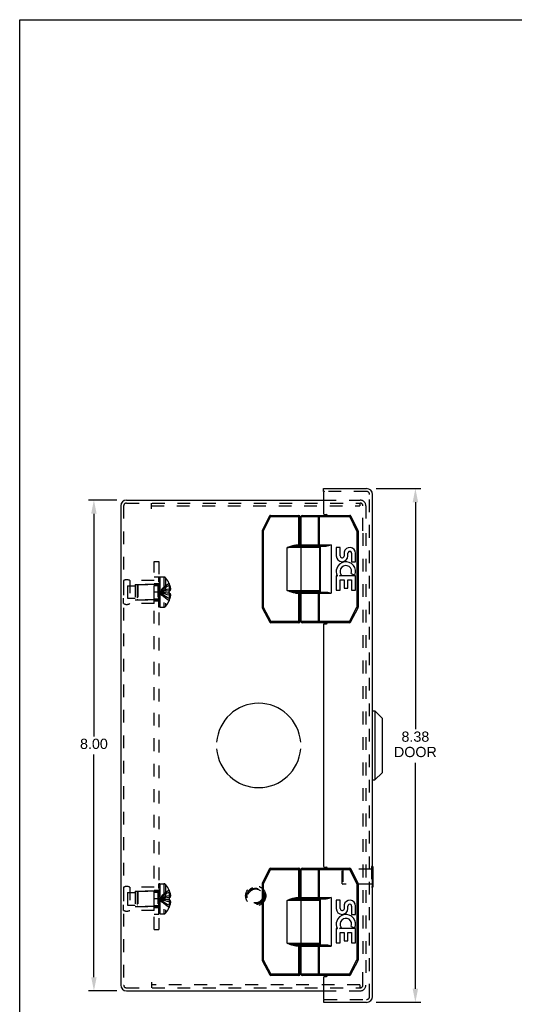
# Model space of a CAD drawing. Header units: inches. Extents: x 0 to 37.8, y 0 to 24.4.
# Tile 10 of 15: x 0 to 8.1, y 8.4 to 24.4. Entities that reach past the tile are written whole.
import ezdxf

# ---------------------------------------------------------------- set-up
doc = ezdxf.new("R2010")
doc.units = ezdxf.units.IN
doc.header["$LTSCALE"] = 2.077778
doc.header["$MEASUREMENT"] = 0
doc.header["$PDMODE"] = 3
doc.header["$PDSIZE"] = 0.3125
doc.linetypes.add('HIDDEN', pattern=[0.2, 0.1, -0.1])
doc.layers.get('0').update_dxf_attribs({"linetype": 'CONTINUOUS'})
doc.layers.get('Defpoints').update_dxf_attribs({"linetype": 'CONTINUOUS'})
doc.styles.get("Standard").update_dxf_attribs({"font": 'arial.ttf'})
doc.dimstyles.new('DIMSTYLE_1', dxfattribs={"dimtxt": 0.166667, "dimasz": 0.222222, "dimexe": 0.09, "dimexo": 0.07, "dimgap": 0.0375, "dimtad": 0, "dimtih": 1, "dimtoh": 1, "dimzin": 4, "dimdsep": 46, "dimtxsty": 'Standard', "dimblk": '_FILLED', "dimblk1": '_FILLED', "dimblk2": '_FILLED', "dimcen": 0.09, "dimadec": 3, "dimazin": 1, "dimtfac": 1, "dimtdec": 3, "dimtofl": 0, "dimtmove": 0, "dimatfit": 3, "dimldrblk": '_FILLED', "dimfxl": 1, "dimtolj": 1, "dimtzin": 4, "dimarcsym": 0})

# ---------------------------------------------------------------- blocks, each defined once
blk = doc.blocks.new('_FILLED')
at = {"color": 0, "linetype": 'ByBlock'}
blk.add_solid([(0, 0), (-1, 0.2), (-1, -0.2)], dxfattribs=at)
blk = doc.blocks.new('*D10')
at = {"color": 0, "linetype": 'Continuous', "lineweight": -2, "transparency": 16777216}
for p, q in [((5.816, 16.802), (6.545, 16.802)), ((6.455, 16.579), (6.455, 12.878)), ((6.455, 8.649), (6.455, 12.331)), ((5.816, 8.427), (6.545, 8.427))]:
    blk.add_line(p, q, dxfattribs=at)
at = {"layer": 'Defpoints', "color": 0, "linetype": 'Continuous', "transparency": 16777216}
for p in [(5.746, 16.802), (5.746, 8.427), (6.455, 8.427)]:
    blk.add_point(p, dxfattribs=at)
at = {"color": 0, "linetype": 'Continuous', "lineweight": -2, "transparency": 16777216, "xscale": 0.2222222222, "yscale": 0.2222222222, "zscale": 0.2222222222}
for p, rotation in [((6.455, 16.802), 90), ((6.455, 8.427), 270)]:
    blk.add_blockref('_FILLED', p, dxfattribs=dict(at, rotation=rotation))
at = {"color": 0, "linetype": 'Continuous', "transparency": 16777216, "insert": (6.455, 12.841), "char_height": 0.1667, "width": 0.69765, "attachment_point": 2, "line_spacing_factor": 0.9}
blk.add_mtext('\\A1;8.38\\PDOOR', dxfattribs=at)
blk = doc.blocks.new('*D16')
at = {"color": 0, "linetype": 'Continuous', "lineweight": -2, "transparency": 16777216}
for p, q in [((1.587, 16.614), (1.121, 16.614)), ((1.211, 16.392), (1.211, 12.762)), ((1.211, 8.836), (1.211, 12.465)), ((1.587, 8.614), (1.121, 8.614))]:
    blk.add_line(p, q, dxfattribs=at)
at = {"layer": 'Defpoints', "color": 0, "linetype": 'Continuous', "transparency": 16777216}
for p in [(1.657, 16.614), (1.211, 8.614), (1.657, 8.614)]:
    blk.add_point(p, dxfattribs=at)
at = {"color": 0, "linetype": 'Continuous', "lineweight": -2, "transparency": 16777216, "xscale": 0.2222222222, "yscale": 0.2222222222, "zscale": 0.2222222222}
for p, rotation in [((1.211, 16.614), 90), ((1.211, 8.614), 270)]:
    blk.add_blockref('_FILLED', p, dxfattribs=dict(at, rotation=rotation))
at = {"color": 0, "linetype": 'Continuous', "transparency": 16777216, "insert": (1.211, 12.724), "char_height": 0.1667, "width": 0.45291, "attachment_point": 2, "line_spacing_factor": 0.9}
blk.add_mtext('\\A1;8.00', dxfattribs=at)

msp = doc.modelspace()

# ---------------------------------------------------------------- linework, layer by layer
at = {"color": 7, "linetype": 'Continuous'}
for p, q in [((0, 0), (0, 24.444)), ((0, 24.444), (37.778, 24.444)), ((4.957, 16.754), (4.957, 16.802)), ((4.972, 16.754), (4.957, 16.754)), ((4.074, 16.353), (3.956, 16.118)), ((4.091, 16.344), (3.974, 16.109)), ((4.074, 16.353), (4.091, 16.344)), ((4.091, 16.344), (4.091, 16.364)), ((4.091, 16.364), (4.555, 16.364)), ((4.091, 16.344), (4.575, 16.344)), ((4.555, 15.859), (4.555, 16.364)), ((4.575, 15.879), (4.575, 16.344)), ((4.59, 15.884), (4.59, 16.344)), ((4.59, 16.344), (5.384, 16.344)), ((4.61, 16.364), (5.384, 16.364)), ((4.875, 15.884), (4.875, 16.344)), ((4.891, 15.864), (4.891, 16.364)), ((5.384, 16.364), (5.384, 16.344)), ((5.384, 16.344), (5.402, 16.353)), ((5.501, 16.109), (5.384, 16.344)), ((5.519, 16.118), (5.402, 16.353)), ((3.954, 16.109), (3.954, 14.869)), ((3.954, 16.109), (3.974, 16.109)), ((3.974, 16.109), (3.956, 16.118)), ((3.974, 16.109), (3.974, 14.869)), ((5.519, 16.118), (5.501, 16.109)), ((5.501, 16.109), (5.501, 14.869)), ((5.501, 16.109), (5.521, 16.109)), ((5.521, 16.109), (5.521, 14.869)), ((4.365, 15.139), (4.365, 15.839)), ((4.895, 15.839), (4.365, 15.839)), ((4.506, 15.859), (4.506, 15.879)), ((4.575, 15.879), (4.506, 15.879)), ((4.875, 15.859), (4.506, 15.859)), ((4.59, 15.884), (5.082, 15.884)), ((4.593, 15.139), (4.593, 15.839)), ((4.61, 15.864), (4.999, 15.864)), ((4.66, 15.859), (4.66, 15.864)), ((4.816, 15.859), (4.816, 15.864)), ((4.895, 15.139), (4.895, 15.839)), ((4.902, 15.864), (4.902, 15.114)), ((5.082, 15.884), (5.082, 15.094)), ((5.164, 15.84), (5.164, 15.704)), ((5.227, 15.84), (5.164, 15.84)), ((5.227, 15.704), (5.227, 15.84)), ((5.292, 15.766), (5.292, 15.697)), ((5.353, 15.704), (5.353, 15.746)), ((5.415, 15.746), (5.415, 15.609)), ((5.478, 15.609), (5.478, 15.746)), ((5.415, 15.609), (5.478, 15.609)), ((5.408, 15.415), (5.465, 15.39)), ((5.164, 15.379), (5.164, 15.148)), ((5.182, 15.379), (5.164, 15.379)), ((5.217, 15.379), (5.244, 15.398)), ((5.478, 15.379), (5.217, 15.379)), ((5.227, 15.148), (5.227, 15.316)), ((5.227, 15.316), (5.292, 15.316)), ((5.292, 15.316), (5.292, 15.18)), ((5.353, 15.18), (5.353, 15.316)), ((5.353, 15.316), (5.415, 15.316)), ((5.415, 15.316), (5.415, 15.148)), ((5.478, 15.148), (5.478, 15.379)), ((4.365, 15.139), (4.895, 15.139)), ((4.506, 15.099), (4.506, 15.119)), ((4.506, 15.119), (4.875, 15.119)), ((4.506, 15.099), (4.575, 15.099)), ((4.555, 14.614), (4.555, 15.119)), ((4.575, 14.634), (4.575, 15.099)), ((4.59, 14.634), (4.59, 15.094)), ((4.59, 15.094), (5.082, 15.094)), ((4.61, 15.114), (4.999, 15.114)), ((4.66, 15.114), (4.66, 15.119)), ((4.816, 15.114), (4.816, 15.119)), ((4.875, 14.634), (4.875, 15.094)), ((4.891, 14.614), (4.891, 15.114)), ((5.164, 15.148), (5.227, 15.148)), ((5.292, 15.18), (5.353, 15.18)), ((5.415, 15.148), (5.478, 15.148)), ((3.974, 14.869), (3.954, 14.869)), ((3.956, 14.86), (3.974, 14.869)), ((3.956, 14.86), (4.078, 14.625)), ((3.974, 14.869), (4.096, 14.634)), ((5.379, 14.634), (5.501, 14.869)), ((5.397, 14.625), (5.519, 14.86)), ((5.521, 14.869), (5.501, 14.869)), ((5.501, 14.869), (5.519, 14.86)), ((4.096, 14.634), (4.078, 14.625)), ((4.096, 14.614), (4.096, 14.634)), ((4.575, 14.634), (4.096, 14.634)), ((4.555, 14.614), (4.096, 14.614)), ((5.379, 14.634), (4.59, 14.634)), ((5.379, 14.614), (4.61, 14.614)), ((5.379, 14.634), (5.379, 14.614)), ((5.397, 14.625), (5.379, 14.634)), ((5.755, 13.177), (5.793, 13.177)), ((5.911, 13.059), (5.793, 13.177)), ((5.793, 13.177), (5.793, 12.052)), ((5.911, 13.059), (5.911, 12.17)), ((5.755, 12.052), (5.793, 12.052)), ((5.911, 12.17), (5.793, 12.052)), ((4.074, 10.603), (3.956, 10.368)), ((4.091, 10.594), (3.974, 10.359)), ((4.074, 10.603), (4.091, 10.594)), ((4.091, 10.614), (4.555, 10.614)), ((4.091, 10.594), (4.091, 10.614)), ((4.091, 10.594), (4.575, 10.594)), ((4.555, 10.109), (4.555, 10.614)), ((4.575, 10.129), (4.575, 10.594)), ((4.59, 10.594), (5.384, 10.594)), ((4.59, 10.134), (4.59, 10.594)), ((4.61, 10.614), (5.384, 10.614)), ((4.875, 10.134), (4.875, 10.594)), ((4.891, 10.114), (4.891, 10.614)), ((5.384, 10.614), (5.384, 10.594)), ((5.384, 10.594), (5.402, 10.603)), ((5.501, 10.359), (5.384, 10.594)), ((5.519, 10.368), (5.402, 10.603)), ((5.759, 10.643), (5.755, 10.643)), ((5.759, 10.643), (5.759, 10.306)), ((3.954, 10.359), (3.974, 10.359)), ((3.954, 10.359), (3.954, 9.119)), ((3.974, 10.359), (3.956, 10.368)), ((3.974, 10.359), (3.974, 9.119)), ((5.519, 10.368), (5.501, 10.359)), ((5.501, 10.359), (5.521, 10.359)), ((5.501, 10.359), (5.501, 9.119)), ((5.521, 10.359), (5.521, 9.119)), ((5.759, 10.306), (5.755, 10.306)), ((4.575, 10.129), (4.506, 10.129)), ((4.506, 10.109), (4.506, 10.129)), ((4.59, 10.134), (5.082, 10.134)), ((4.61, 10.114), (4.999, 10.114)), ((4.66, 10.109), (4.66, 10.114)), ((4.816, 10.109), (4.816, 10.114)), ((4.902, 10.114), (4.902, 9.364)), ((5.082, 10.134), (5.082, 9.344)), ((4.895, 10.089), (4.365, 10.089)), ((4.365, 9.389), (4.365, 10.089)), ((4.875, 10.109), (4.506, 10.109)), ((4.593, 9.389), (4.593, 10.089)), ((4.895, 9.389), (4.895, 10.089)), ((5.227, 10.09), (5.164, 10.09)), ((5.164, 10.09), (5.164, 9.954)), ((5.227, 9.954), (5.227, 10.09)), ((5.292, 10.016), (5.292, 9.947)), ((5.353, 9.954), (5.353, 9.996)), ((5.415, 9.996), (5.415, 9.859)), ((5.478, 9.859), (5.478, 9.996)), ((5.415, 9.859), (5.478, 9.859)), ((5.217, 9.629), (5.244, 9.648)), ((5.408, 9.665), (5.465, 9.64)), ((5.182, 9.629), (5.164, 9.629)), ((5.164, 9.629), (5.164, 9.398)), ((5.478, 9.629), (5.217, 9.629)), ((5.227, 9.566), (5.292, 9.566)), ((5.227, 9.398), (5.227, 9.566)), ((5.292, 9.566), (5.292, 9.43)), ((5.353, 9.566), (5.415, 9.566)), ((5.353, 9.43), (5.353, 9.566)), ((5.415, 9.566), (5.415, 9.398)), ((5.478, 9.398), (5.478, 9.629)), ((4.365, 9.389), (4.895, 9.389)), ((4.506, 9.369), (4.875, 9.369)), ((4.506, 9.349), (4.506, 9.369)), ((4.506, 9.349), (4.575, 9.349)), ((4.555, 8.864), (4.555, 9.369)), ((4.575, 8.884), (4.575, 9.349)), ((4.59, 9.344), (5.082, 9.344)), ((4.59, 8.884), (4.59, 9.344)), ((4.61, 9.364), (4.999, 9.364)), ((4.66, 9.364), (4.66, 9.369)), ((4.816, 9.364), (4.816, 9.369)), ((4.875, 8.884), (4.875, 9.344)), ((4.891, 8.864), (4.891, 9.364)), ((5.164, 9.398), (5.227, 9.398)), ((5.292, 9.43), (5.353, 9.43)), ((5.415, 9.398), (5.478, 9.398)), ((3.974, 9.119), (3.954, 9.119)), ((3.956, 9.11), (3.974, 9.119)), ((3.956, 9.11), (4.078, 8.875)), ((3.974, 9.119), (4.096, 8.884)), ((5.379, 8.884), (5.501, 9.119)), ((5.397, 8.875), (5.519, 9.11)), ((5.521, 9.119), (5.501, 9.119)), ((5.501, 9.119), (5.519, 9.11)), ((4.096, 8.884), (4.078, 8.875)), ((4.575, 8.884), (4.096, 8.884)), ((4.096, 8.864), (4.096, 8.884)), ((4.555, 8.864), (4.096, 8.864)), ((5.379, 8.884), (4.59, 8.884)), ((5.379, 8.864), (4.61, 8.864)), ((5.397, 8.875), (5.379, 8.884)), ((5.379, 8.884), (5.379, 8.864)), ((4.957, 8.475), (4.972, 8.475)), ((4.957, 8.475), (4.957, 8.427))]:
    msp.add_line(p, q, dxfattribs=at)
at = {"color": 3, "linetype": 'Continuous'}
for p, q in [((4.957, 16.802), (5.66, 16.802)), ((4.957, 16.739), (4.957, 16.394)), ((5.755, 8.521), (5.755, 16.707)), ((1.743, 16.614), (4.957, 16.614)), ((1.648, 16.519), (1.648, 8.709)), ((4.972, 16.379), (5.003, 16.379)), ((4.957, 14.584), (4.957, 10.644)), ((4.972, 14.599), (5.003, 14.599)), ((4.972, 10.629), (5.003, 10.629)), ((4.957, 8.834), (4.957, 8.49)), ((4.972, 8.849), (5.003, 8.849)), ((1.743, 8.614), (4.957, 8.614)), ((4.957, 8.427), (5.66, 8.427))]:
    msp.add_line(p, q, dxfattribs=at)
at = {"color": 8, "linetype": 'HIDDEN'}
for p, q in [((5.66, 16.754), (4.972, 16.754)), ((5.707, 8.521), (5.707, 16.707)), ((1.743, 16.566), (5.55, 16.566)), ((2.148, 16.471), (2.148, 16.566)), ((4.957, 16.614), (5.553, 16.614)), ((5.55, 16.566), (5.55, 16.518)), ((5.55, 16.566), (5.553, 16.566)), ((1.696, 16.519), (1.696, 8.709)), ((2.148, 16.518), (5.55, 16.518)), ((5.6, 16.114), (5.6, 16.519)), ((5.648, 16.519), (5.648, 16.114)), ((5.6, 16.074), (5.6, 9.154)), ((5.648, 16.074), (5.648, 9.154)), ((2.196, 9.614), (2.196, 15.614)), ((2.196, 15.614), (2.271, 15.614)), ((2.271, 15.614), (2.271, 9.614)), ((1.696, 15.302), (1.696, 14.926)), ((1.696, 15.302), (1.696, 15.214)), ((1.796, 15.302), (1.796, 14.926)), ((2.196, 15.302), (1.796, 15.302)), ((2.196, 15.364), (2.271, 15.364)), ((2.196, 14.926), (2.196, 15.302)), ((2.196, 15.255), (2.271, 15.255)), ((2.271, 14.868), (2.271, 15.357)), ((2.286, 15.357), (2.271, 15.357)), ((2.286, 15.357), (2.271, 15.357)), ((2.286, 15.352), (2.271, 15.352)), ((2.286, 15.35), (2.271, 15.35)), ((2.286, 15.341), (2.271, 15.341)), ((2.286, 15.322), (2.271, 15.322)), ((2.271, 15.322), (2.286, 15.322)), ((2.286, 15.32), (2.271, 15.32)), ((2.286, 15.318), (2.271, 15.318)), ((2.271, 15.315), (2.286, 15.315)), ((2.271, 15.312), (2.286, 15.312)), ((2.286, 15.306), (2.271, 15.306)), ((2.271, 15.302), (2.286, 15.302)), ((2.271, 15.296), (2.286, 15.296)), ((2.271, 15.294), (2.286, 15.294)), ((2.271, 15.293), (2.286, 15.293)), ((2.286, 15.292), (2.271, 15.292)), ((2.271, 15.268), (2.286, 15.268)), ((2.271, 15.256), (2.286, 15.256)), ((2.286, 15.252), (2.271, 15.252)), ((2.286, 15.251), (2.271, 15.251)), ((2.286, 15.248), (2.271, 15.248)), ((2.286, 15.357), (2.286, 14.868)), ((2.291, 14.868), (2.291, 15.36)), ((2.291, 15.36), (2.352, 15.36)), ((2.352, 15.36), (2.352, 14.868)), ((2.379, 15.348), (2.379, 14.88)), ((2.437, 15.255), (2.437, 15.254)), ((2.437, 15.254), (2.437, 15.132)), ((2.437, 15.254), (2.437, 15.254)), ((1.759, 15.216), (1.759, 15.013)), ((1.759, 15.216), (1.884, 15.216)), ((1.884, 15.239), (1.884, 14.989)), ((1.884, 15.239), (2.196, 15.239)), ((1.916, 15.228), (1.926, 15.238)), ((1.916, 15.228), (1.916, 15)), ((1.926, 15.238), (1.926, 14.99)), ((2.254, 15.238), (1.926, 15.238)), ((2.196, 15.223), (2.271, 15.223)), ((2.271, 15.114), (2.196, 15.114)), ((2.254, 15.238), (2.254, 14.99)), ((2.271, 15.241), (2.286, 15.241)), ((2.271, 15.239), (2.286, 15.239)), ((2.271, 15.238), (2.286, 15.238)), ((2.286, 15.226), (2.271, 15.226)), ((2.286, 15.213), (2.271, 15.213)), ((2.271, 15.197), (2.286, 15.197)), ((2.271, 15.186), (2.286, 15.186)), ((2.271, 15.167), (2.286, 15.167)), ((2.286, 15.161), (2.271, 15.161)), ((2.286, 15.161), (2.271, 15.161)), ((2.271, 15.16), (2.286, 15.16)), ((2.271, 15.16), (2.286, 15.16)), ((2.286, 15.152), (2.271, 15.152)), ((2.286, 15.127), (2.271, 15.127)), ((2.286, 15.117), (2.271, 15.117)), ((2.271, 15.112), (2.286, 15.112)), ((2.271, 15.103), (2.286, 15.103)), ((2.301, 15.118), (2.276, 15.114)), ((2.301, 15.118), (2.276, 15.114)), ((2.408, 15.099), (2.38, 15.101)), ((2.437, 15.096), (2.408, 15.099)), ((2.437, 15.219), (2.45, 15.219)), ((2.437, 15.164), (2.459, 15.164)), ((2.437, 15.132), (2.45, 15.132)), ((2.437, 15.132), (2.437, 15.132)), ((2.437, 15.096), (2.437, 14.975)), ((2.45, 15.096), (2.437, 15.096)), ((2.437, 15.096), (2.437, 15.096)), ((1.696, 14.926), (1.696, 15.014)), ((1.759, 15.013), (1.884, 15.013)), ((1.884, 14.989), (2.196, 14.989)), ((1.916, 15), (1.926, 14.99)), ((2.254, 14.99), (1.926, 14.99)), ((2.196, 15.005), (2.271, 15.005)), ((2.196, 14.974), (2.271, 14.974)), ((2.271, 15.083), (2.286, 15.083)), ((2.271, 15.073), (2.286, 15.073)), ((2.286, 15.062), (2.271, 15.062)), ((2.286, 15.05), (2.271, 15.05)), ((2.271, 15.027), (2.286, 15.027)), ((2.271, 15.027), (2.286, 15.027)), ((2.286, 15.026), (2.271, 15.026)), ((2.271, 15.022), (2.286, 15.022)), ((2.286, 15.02), (2.271, 15.02)), ((2.286, 15.02), (2.271, 15.02)), ((2.271, 15.005), (2.286, 15.005)), ((2.271, 14.993), (2.286, 14.993)), ((2.286, 14.972), (2.271, 14.972)), ((2.286, 14.959), (2.271, 14.959)), ((2.271, 14.959), (2.286, 14.959)), ((2.271, 14.957), (2.286, 14.957)), ((2.271, 14.957), (2.286, 14.957)), ((2.271, 14.946), (2.286, 14.946)), ((2.286, 14.94), (2.271, 14.94)), ((2.286, 14.94), (2.271, 14.94)), ((2.286, 14.937), (2.271, 14.937)), ((2.271, 14.934), (2.286, 14.934)), ((2.437, 15.064), (2.459, 15.064)), ((2.437, 15.01), (2.45, 15.01)), ((2.437, 14.975), (2.437, 14.974)), ((2.437, 14.974), (2.437, 14.974)), ((2.196, 14.926), (1.796, 14.926)), ((2.271, 14.92), (2.286, 14.92)), ((2.271, 14.92), (2.286, 14.92)), ((2.271, 14.915), (2.286, 14.915)), ((2.271, 14.915), (2.286, 14.915)), ((2.286, 14.907), (2.271, 14.907)), ((2.271, 14.906), (2.286, 14.906)), ((2.286, 14.895), (2.271, 14.895)), ((2.286, 14.889), (2.271, 14.889)), ((2.286, 14.885), (2.271, 14.885)), ((2.286, 14.884), (2.271, 14.884)), ((2.286, 14.878), (2.271, 14.878)), ((2.286, 14.868), (2.271, 14.868)), ((2.286, 14.868), (2.271, 14.868)), ((2.291, 14.868), (2.352, 14.868)), ((5.259, 10.589), (5.269, 10.599)), ((5.741, 10.599), (5.269, 10.599)), ((5.269, 10.599), (5.269, 10.351)), ((5.755, 10.643), (5.741, 10.643)), ((5.741, 10.643), (5.741, 10.306)), ((5.259, 10.361), (5.259, 10.589)), ((1.696, 10.302), (1.696, 9.926)), ((1.696, 10.302), (1.696, 10.214)), ((2.196, 10.302), (1.796, 10.302)), ((1.796, 10.302), (1.796, 9.926)), ((2.196, 9.926), (2.196, 10.302)), ((2.286, 10.357), (2.271, 10.357)), ((2.286, 10.357), (2.271, 10.357)), ((2.271, 9.868), (2.271, 10.357)), ((2.286, 10.352), (2.271, 10.352)), ((2.286, 10.35), (2.271, 10.35)), ((2.286, 10.341), (2.271, 10.341)), ((2.286, 10.322), (2.271, 10.322)), ((2.271, 10.322), (2.286, 10.322)), ((2.286, 10.32), (2.271, 10.32)), ((2.286, 10.318), (2.271, 10.318)), ((2.271, 10.315), (2.286, 10.315)), ((2.271, 10.312), (2.286, 10.312)), ((2.286, 10.306), (2.271, 10.306)), ((2.271, 10.302), (2.286, 10.302)), ((2.271, 10.296), (2.286, 10.296)), ((2.271, 10.294), (2.286, 10.294)), ((2.271, 10.293), (2.286, 10.293)), ((2.286, 10.292), (2.271, 10.292)), ((2.286, 10.357), (2.286, 9.868)), ((2.291, 10.36), (2.352, 10.36)), ((2.291, 9.868), (2.291, 10.36)), ((2.352, 10.36), (2.352, 9.868)), ((2.379, 10.348), (2.379, 9.88)), ((5.259, 10.361), (5.269, 10.351)), ((5.741, 10.351), (5.269, 10.351)), ((5.755, 10.306), (5.741, 10.306)), ((1.759, 10.216), (1.884, 10.216)), ((1.759, 10.216), (1.759, 10.013)), ((1.884, 10.239), (2.196, 10.239)), ((1.884, 10.239), (1.884, 9.989)), ((1.916, 10.228), (1.926, 10.238)), ((1.916, 10.228), (1.916, 10)), ((2.254, 10.238), (1.926, 10.238)), ((1.926, 10.238), (1.926, 9.99)), ((2.196, 10.255), (2.271, 10.255)), ((2.196, 10.223), (2.271, 10.223)), ((2.271, 10.114), (2.196, 10.114)), ((2.254, 10.238), (2.254, 9.99)), ((2.271, 10.268), (2.286, 10.268)), ((2.271, 10.256), (2.286, 10.256)), ((2.286, 10.252), (2.271, 10.252)), ((2.286, 10.251), (2.271, 10.251)), ((2.286, 10.248), (2.271, 10.248)), ((2.271, 10.241), (2.286, 10.241)), ((2.271, 10.239), (2.286, 10.239)), ((2.271, 10.238), (2.286, 10.238)), ((2.286, 10.226), (2.271, 10.226)), ((2.286, 10.213), (2.271, 10.213)), ((2.271, 10.197), (2.286, 10.197)), ((2.271, 10.186), (2.286, 10.186)), ((2.271, 10.167), (2.286, 10.167)), ((2.286, 10.161), (2.271, 10.161)), ((2.286, 10.161), (2.271, 10.161)), ((2.271, 10.16), (2.286, 10.16)), ((2.271, 10.16), (2.286, 10.16)), ((2.286, 10.152), (2.271, 10.152)), ((2.286, 10.127), (2.271, 10.127)), ((2.286, 10.117), (2.271, 10.117)), ((2.271, 10.112), (2.286, 10.112)), ((2.301, 10.118), (2.276, 10.114)), ((2.301, 10.118), (2.276, 10.114)), ((2.437, 10.255), (2.437, 10.254)), ((2.437, 10.254), (2.437, 10.254)), ((2.437, 10.254), (2.437, 10.132)), ((2.437, 10.219), (2.45, 10.219)), ((2.437, 10.164), (2.459, 10.164)), ((2.437, 10.132), (2.45, 10.132)), ((2.437, 10.132), (2.437, 10.132)), ((1.696, 9.926), (1.696, 10.014)), ((1.759, 10.013), (1.884, 10.013)), ((1.884, 9.989), (2.196, 9.989)), ((1.916, 10), (1.926, 9.99)), ((2.254, 9.99), (1.926, 9.99)), ((2.196, 10.005), (2.271, 10.005)), ((2.196, 9.974), (2.271, 9.974)), ((2.271, 10.103), (2.286, 10.103)), ((2.271, 10.083), (2.286, 10.083)), ((2.271, 10.073), (2.286, 10.073)), ((2.286, 10.062), (2.271, 10.062)), ((2.286, 10.05), (2.271, 10.05)), ((2.271, 10.027), (2.286, 10.027)), ((2.271, 10.027), (2.286, 10.027)), ((2.286, 10.026), (2.271, 10.026)), ((2.271, 10.022), (2.286, 10.022)), ((2.286, 10.02), (2.271, 10.02)), ((2.286, 10.02), (2.271, 10.02)), ((2.271, 10.005), (2.286, 10.005)), ((2.271, 9.993), (2.286, 9.993)), ((2.286, 9.972), (2.271, 9.972)), ((2.286, 9.959), (2.271, 9.959)), ((2.271, 9.959), (2.286, 9.959)), ((2.271, 9.957), (2.286, 9.957)), ((2.271, 9.957), (2.286, 9.957)), ((2.408, 10.099), (2.38, 10.101)), ((2.437, 10.096), (2.408, 10.099)), ((2.45, 10.096), (2.437, 10.096)), ((2.437, 10.096), (2.437, 10.096)), ((2.437, 10.096), (2.437, 9.975)), ((2.437, 10.064), (2.459, 10.064)), ((2.437, 10.01), (2.45, 10.01)), ((2.437, 9.975), (2.437, 9.974)), ((2.437, 9.974), (2.437, 9.974)), ((2.196, 9.926), (1.796, 9.926)), ((2.196, 9.864), (2.271, 9.864)), ((2.271, 9.946), (2.286, 9.946)), ((2.286, 9.94), (2.271, 9.94)), ((2.286, 9.94), (2.271, 9.94)), ((2.286, 9.937), (2.271, 9.937)), ((2.271, 9.934), (2.286, 9.934)), ((2.271, 9.92), (2.286, 9.92)), ((2.271, 9.92), (2.286, 9.92)), ((2.271, 9.915), (2.286, 9.915)), ((2.271, 9.915), (2.286, 9.915)), ((2.286, 9.907), (2.271, 9.907)), ((2.271, 9.906), (2.286, 9.906)), ((2.286, 9.895), (2.271, 9.895)), ((2.286, 9.889), (2.271, 9.889)), ((2.286, 9.885), (2.271, 9.885)), ((2.286, 9.884), (2.271, 9.884)), ((2.286, 9.878), (2.271, 9.878)), ((2.286, 9.868), (2.271, 9.868)), ((2.286, 9.868), (2.271, 9.868)), ((2.291, 9.868), (2.352, 9.868)), ((2.196, 9.614), (2.271, 9.614)), ((5.6, 8.709), (5.6, 9.114)), ((5.648, 9.114), (5.648, 8.709)), ((2.148, 8.757), (2.148, 8.662)), ((5.55, 8.71), (2.148, 8.71)), ((5.55, 8.71), (5.55, 8.662)), ((1.743, 8.662), (5.55, 8.662)), ((4.957, 8.614), (5.553, 8.614)), ((5.55, 8.662), (5.553, 8.662)), ((4.972, 8.475), (5.66, 8.475))]:
    msp.add_line(p, q, dxfattribs=at)
at = {"color": 7, "linetype": 'Continuous'}
for points in [[(4.86, 16.364), (4.862, 16.364), (4.865, 16.363), (4.867, 16.362), (4.869, 16.36), (4.871, 16.358), (4.872, 16.356), (4.874, 16.353), (4.875, 16.35), (4.875, 16.347), (4.875, 16.344)], [(4.365, 15.839), (4.371, 15.842), (4.377, 15.844), (4.383, 15.847), (4.389, 15.849), (4.395, 15.852), (4.401, 15.854), (4.408, 15.857), (4.415, 15.859)], [(4.365, 15.839), (4.378, 15.842), (4.385, 15.843), (4.391, 15.844), (4.398, 15.845), (4.404, 15.847), (4.411, 15.848), (4.418, 15.849)], [(4.415, 15.859), (4.424, 15.862), (4.433, 15.865), (4.441, 15.868), (4.45, 15.87), (4.458, 15.873), (4.465, 15.874), (4.473, 15.876), (4.48, 15.877), (4.487, 15.878), (4.494, 15.879), (4.5, 15.879), (4.506, 15.879)], [(4.418, 15.849), (4.428, 15.851), (4.437, 15.852), (4.446, 15.854), (4.454, 15.855), (4.462, 15.856), (4.469, 15.857), (4.476, 15.858), (4.483, 15.858), (4.489, 15.859), (4.495, 15.859), (4.501, 15.859), (4.506, 15.859)], [(4.593, 15.839), (4.594, 15.842), (4.594, 15.845), (4.595, 15.848), (4.597, 15.851), (4.599, 15.853), (4.601, 15.855), (4.603, 15.857), (4.606, 15.858), (4.609, 15.859), (4.612, 15.859)], [(4.875, 15.884), (4.875, 15.881), (4.875, 15.878), (4.874, 15.875), (4.872, 15.872), (4.871, 15.87), (4.869, 15.868), (4.867, 15.866), (4.865, 15.865), (4.862, 15.864), (4.86, 15.864)], [(5.082, 15.884), (5.071, 15.881), (5.062, 15.878), (5.052, 15.875), (5.044, 15.872), (5.035, 15.87), (5.027, 15.868), (5.02, 15.866), (5.012, 15.865), (5.006, 15.864), (4.999, 15.864)], [(4.418, 15.129), (4.41, 15.131), (4.401, 15.132), (4.393, 15.134), (4.384, 15.136), (4.375, 15.137), (4.365, 15.139)], [(4.415, 15.119), (4.407, 15.122), (4.399, 15.125), (4.391, 15.128), (4.382, 15.132), (4.374, 15.135), (4.365, 15.139)], [(4.506, 15.099), (4.5, 15.099), (4.493, 15.1), (4.486, 15.1), (4.479, 15.101), (4.471, 15.103), (4.464, 15.104), (4.456, 15.106), (4.448, 15.108), (4.44, 15.111), (4.432, 15.113), (4.423, 15.116), (4.415, 15.119)], [(4.506, 15.119), (4.501, 15.119), (4.495, 15.119), (4.488, 15.12), (4.482, 15.12), (4.475, 15.121), (4.467, 15.122), (4.46, 15.123), (4.452, 15.124), (4.444, 15.125), (4.436, 15.126), (4.427, 15.128), (4.418, 15.129)], [(4.593, 15.139), (4.594, 15.136), (4.594, 15.133), (4.595, 15.13), (4.597, 15.127), (4.599, 15.125), (4.601, 15.123), (4.603, 15.121), (4.606, 15.12), (4.609, 15.119), (4.612, 15.119)], [(4.86, 15.114), (4.862, 15.114), (4.865, 15.113), (4.867, 15.112), (4.869, 15.11), (4.871, 15.108), (4.872, 15.106), (4.874, 15.103), (4.875, 15.1), (4.875, 15.097), (4.875, 15.094)], [(4.999, 15.114), (5.006, 15.114), (5.012, 15.113), (5.02, 15.112), (5.027, 15.11), (5.035, 15.109), (5.044, 15.106), (5.053, 15.104), (5.062, 15.101), (5.072, 15.098), (5.082, 15.094)], [(4.875, 14.634), (4.875, 14.631), (4.875, 14.628), (4.874, 14.625), (4.872, 14.622), (4.871, 14.62), (4.869, 14.618), (4.867, 14.616), (4.865, 14.615), (4.862, 14.614), (4.86, 14.614)], [(4.86, 10.614), (4.862, 10.614), (4.865, 10.613), (4.867, 10.612), (4.869, 10.61), (4.871, 10.608), (4.872, 10.606), (4.874, 10.603), (4.875, 10.6), (4.875, 10.597), (4.875, 10.594)], [(4.415, 10.109), (4.424, 10.112), (4.433, 10.115), (4.441, 10.118), (4.45, 10.12), (4.458, 10.123), (4.465, 10.124), (4.473, 10.126), (4.48, 10.127), (4.487, 10.128), (4.494, 10.129), (4.5, 10.129), (4.506, 10.129)], [(4.875, 10.134), (4.875, 10.131), (4.875, 10.128), (4.874, 10.125), (4.872, 10.122), (4.871, 10.12), (4.869, 10.118), (4.867, 10.116), (4.865, 10.115), (4.862, 10.114), (4.86, 10.114)], [(5.082, 10.134), (5.071, 10.131), (5.062, 10.128), (5.052, 10.125), (5.044, 10.122), (5.035, 10.12), (5.027, 10.118), (5.02, 10.116), (5.012, 10.115), (5.006, 10.114), (4.999, 10.114)], [(4.365, 10.089), (4.371, 10.092), (4.377, 10.094), (4.383, 10.097), (4.389, 10.099), (4.395, 10.102), (4.401, 10.104), (4.408, 10.107), (4.415, 10.109)], [(4.365, 10.089), (4.378, 10.092), (4.385, 10.093), (4.391, 10.094), (4.398, 10.095), (4.404, 10.097), (4.411, 10.098), (4.418, 10.099)], [(4.418, 10.099), (4.428, 10.101), (4.437, 10.102), (4.446, 10.104), (4.454, 10.105), (4.462, 10.106), (4.469, 10.107), (4.476, 10.108), (4.483, 10.108), (4.489, 10.109), (4.495, 10.109), (4.501, 10.109), (4.506, 10.109)], [(4.593, 10.089), (4.594, 10.092), (4.594, 10.095), (4.595, 10.098), (4.597, 10.101), (4.599, 10.103), (4.601, 10.105), (4.603, 10.107), (4.606, 10.108), (4.609, 10.109), (4.612, 10.109)], [(4.418, 9.379), (4.41, 9.381), (4.401, 9.382), (4.393, 9.384), (4.384, 9.386), (4.375, 9.387), (4.365, 9.389)], [(4.415, 9.369), (4.407, 9.372), (4.399, 9.375), (4.391, 9.378), (4.382, 9.382), (4.374, 9.385), (4.365, 9.389)], [(4.506, 9.349), (4.5, 9.349), (4.493, 9.35), (4.486, 9.35), (4.479, 9.351), (4.471, 9.353), (4.464, 9.354), (4.456, 9.356), (4.448, 9.358), (4.44, 9.361), (4.432, 9.363), (4.423, 9.366), (4.415, 9.369)], [(4.506, 9.369), (4.501, 9.369), (4.495, 9.369), (4.488, 9.37), (4.482, 9.37), (4.475, 9.371), (4.467, 9.372), (4.46, 9.373), (4.452, 9.374), (4.444, 9.375), (4.436, 9.376), (4.427, 9.378), (4.418, 9.379)], [(4.593, 9.389), (4.594, 9.386), (4.594, 9.383), (4.595, 9.38), (4.597, 9.377), (4.599, 9.375), (4.601, 9.373), (4.603, 9.371), (4.606, 9.37), (4.609, 9.369), (4.612, 9.369)], [(4.86, 9.364), (4.862, 9.364), (4.865, 9.363), (4.867, 9.362), (4.869, 9.36), (4.871, 9.358), (4.872, 9.356), (4.874, 9.353), (4.875, 9.35), (4.875, 9.347), (4.875, 9.344)], [(4.999, 9.364), (5.006, 9.364), (5.012, 9.363), (5.02, 9.362), (5.027, 9.36), (5.035, 9.359), (5.044, 9.356), (5.053, 9.354), (5.062, 9.351), (5.072, 9.348), (5.082, 9.344)], [(4.875, 8.884), (4.875, 8.881), (4.875, 8.878), (4.874, 8.875), (4.872, 8.872), (4.871, 8.87), (4.869, 8.868), (4.867, 8.866), (4.865, 8.865), (4.862, 8.864), (4.86, 8.864)]]:
    msp.add_lwpolyline(points, dxfattribs=at)
at = {"color": 8, "linetype": 'HIDDEN'}
for points in [[(2.437, 15.254), (2.408, 15.235), (2.38, 15.214), (2.353, 15.191), (2.326, 15.167), (2.301, 15.141), (2.276, 15.114)], [(2.437, 15.219), (2.408, 15.204), (2.38, 15.188), (2.353, 15.171), (2.326, 15.153), (2.301, 15.134), (2.276, 15.114)], [(2.437, 15.164), (2.408, 15.157), (2.38, 15.149), (2.353, 15.141), (2.326, 15.133), (2.301, 15.124), (2.276, 15.114)], [(2.437, 14.974), (2.408, 14.994), (2.38, 15.015), (2.353, 15.037), (2.326, 15.061), (2.301, 15.087), (2.276, 15.114)], [(2.437, 15.01), (2.408, 15.024), (2.38, 15.04), (2.353, 15.057), (2.326, 15.075), (2.301, 15.094), (2.276, 15.114)], [(2.437, 15.064), (2.408, 15.071), (2.38, 15.079), (2.353, 15.087), (2.326, 15.095), (2.301, 15.105), (2.276, 15.114)], [(2.38, 15.101), (2.353, 15.104), (2.326, 15.107), (2.301, 15.111), (2.276, 15.114)], [(2.353, 15.104), (2.326, 15.107), (2.301, 15.111), (2.276, 15.114)], [(2.437, 15.132), (2.408, 15.13), (2.38, 15.127), (2.353, 15.124), (2.326, 15.121), (2.301, 15.118)], [(2.437, 15.132), (2.408, 15.13), (2.38, 15.127), (2.353, 15.124), (2.326, 15.121)], [(2.437, 15.114), (2.437, 15.117), (2.437, 15.12), (2.437, 15.123), (2.437, 15.126), (2.437, 15.129), (2.437, 15.132)], [(2.437, 15.096), (2.437, 15.099), (2.437, 15.102), (2.437, 15.105), (2.437, 15.108), (2.437, 15.111), (2.437, 15.114)], [(2.45, 15.219), (2.452, 15.212), (2.453, 15.205), (2.455, 15.198), (2.456, 15.191), (2.457, 15.184), (2.458, 15.177), (2.459, 15.171), (2.459, 15.164)], [(2.459, 15.164), (2.459, 15.161), (2.458, 15.158), (2.458, 15.155), (2.457, 15.152), (2.456, 15.149), (2.455, 15.146), (2.454, 15.142), (2.453, 15.139), (2.452, 15.136), (2.45, 15.132)], [(2.45, 15.096), (2.452, 15.093), (2.453, 15.089), (2.454, 15.086), (2.455, 15.083), (2.456, 15.08), (2.457, 15.076), (2.458, 15.073), (2.458, 15.07), (2.459, 15.067), (2.459, 15.064)], [(2.459, 15.064), (2.459, 15.058), (2.458, 15.051), (2.457, 15.044), (2.456, 15.037), (2.455, 15.031), (2.453, 15.024), (2.452, 15.017), (2.45, 15.01)], [(2.437, 10.254), (2.408, 10.235), (2.38, 10.214), (2.353, 10.191), (2.326, 10.167), (2.301, 10.141), (2.276, 10.114)], [(2.437, 10.219), (2.408, 10.204), (2.38, 10.188), (2.353, 10.171), (2.326, 10.153), (2.301, 10.134), (2.276, 10.114)], [(2.437, 10.164), (2.408, 10.157), (2.38, 10.149), (2.353, 10.141), (2.326, 10.133), (2.301, 10.124), (2.276, 10.114)], [(2.437, 10.064), (2.408, 10.071), (2.38, 10.079), (2.353, 10.087), (2.326, 10.095), (2.301, 10.105), (2.276, 10.114)], [(2.437, 10.01), (2.408, 10.024), (2.38, 10.04), (2.353, 10.057), (2.326, 10.075), (2.301, 10.094), (2.276, 10.114)], [(2.437, 9.974), (2.408, 9.994), (2.38, 10.015), (2.353, 10.037), (2.326, 10.061), (2.301, 10.087), (2.276, 10.114)], [(2.38, 10.101), (2.353, 10.104), (2.326, 10.107), (2.301, 10.111), (2.276, 10.114)], [(2.353, 10.104), (2.326, 10.107), (2.301, 10.111), (2.276, 10.114)], [(2.437, 10.132), (2.408, 10.13), (2.38, 10.127), (2.353, 10.124), (2.326, 10.121), (2.301, 10.118)], [(2.437, 10.132), (2.408, 10.13), (2.38, 10.127), (2.353, 10.124), (2.326, 10.121)], [(2.437, 10.132), (2.437, 10.129), (2.437, 10.126), (2.437, 10.123), (2.437, 10.12), (2.437, 10.117), (2.437, 10.114)], [(2.437, 10.114), (2.437, 10.111), (2.437, 10.108), (2.437, 10.105), (2.437, 10.102), (2.437, 10.099), (2.437, 10.096)], [(2.45, 10.219), (2.452, 10.212), (2.453, 10.205), (2.455, 10.198), (2.456, 10.191), (2.457, 10.184), (2.458, 10.177), (2.459, 10.171), (2.459, 10.164)], [(2.459, 10.164), (2.459, 10.161), (2.458, 10.158), (2.458, 10.155), (2.457, 10.152), (2.456, 10.149), (2.455, 10.146), (2.454, 10.142), (2.453, 10.139), (2.452, 10.136), (2.45, 10.132)], [(2.45, 10.096), (2.452, 10.093), (2.453, 10.089), (2.454, 10.086), (2.455, 10.083), (2.456, 10.08), (2.457, 10.076), (2.458, 10.073), (2.458, 10.07), (2.459, 10.067), (2.459, 10.064)], [(2.459, 10.064), (2.459, 10.058), (2.458, 10.051), (2.457, 10.044), (2.456, 10.037), (2.455, 10.031), (2.453, 10.024), (2.452, 10.017), (2.45, 10.01)]]:
    msp.add_lwpolyline(points, dxfattribs=at)
for radius in [0.164, 0.142, 0.124, 0.114]:
    msp.add_circle((3.85, 10.162), radius, dxfattribs=at)
at = {"color": 3, "linetype": 'Continuous'}
for centre, radius, start, end in [((4.972, 16.739), 0.015, 90, 180), ((5.66, 16.707), 0.0948, 0, 90), ((1.743, 16.519), 0.0948, 90, 180), ((4.972, 16.394), 0.015, 180, 270), ((5.003, 16.364), 0.015, 0, 90), ((5.003, 14.614), 0.015, 270, 360), ((4.972, 14.584), 0.015, 90, 180), ((4.972, 10.644), 0.015, 180, 270), ((5.003, 10.614), 0.015, 0, 90), ((4.972, 8.834), 0.015, 90, 180), ((5.003, 8.864), 0.015, 270, 360), ((1.743, 8.709), 0.0948, 180, 270), ((5.66, 8.521), 0.0948, 270, 360), ((4.972, 8.49), 0.015, 180, 270)]:
    msp.add_arc(centre, radius, start, end, dxfattribs=at)
at = {"color": 8, "linetype": 'HIDDEN'}
for centre, radius, start, end in [((5.66, 16.707), 0.0468, 0, 90), ((1.743, 16.519), 0.0468, 90, 180), ((5.553, 16.519), 0.0948, 0, 90), ((5.553, 16.519), 0.0468, 0, 90), ((1.746, 15.216), 0.1, 60.0508, 119.9492), ((2.254, 15.275), 0.0372, 329.9503, 360), ((2.352, 15.325), 0.035, 40.9334, 90), ((2.109, 15.114), 0.357, 23.1903, 40.9334), ((2.109, 15.114), 0.357, 17.0407, 23.0017), ((2.254, 15.275), 0.0372, 270, 297.5399), ((2.254, 14.953), 0.0372, 62.4601, 90), ((2.254, 14.953), 0.0372, 0, 30.0497), ((2.109, 15.114), 0.357, 319.0666, 336.8097), ((2.109, 15.114), 0.357, 336.9983, 342.9593), ((1.746, 15.013), 0.1, 240.0508, 299.9492), ((2.352, 14.903), 0.035, 270, 319.0666), ((1.746, 10.216), 0.1, 60.0508, 119.9492), ((2.254, 10.275), 0.0372, 329.9503, 360), ((2.352, 10.325), 0.035, 40.9334, 90), ((2.109, 10.114), 0.357, 23.1903, 40.9334), ((2.254, 10.275), 0.0372, 270, 297.5399), ((2.109, 10.114), 0.357, 17.0407, 23.0017), ((2.254, 9.953), 0.0372, 62.4601, 90), ((2.254, 9.953), 0.0372, 0, 30.0497), ((2.109, 10.114), 0.357, 319.0666, 336.8097), ((2.109, 10.114), 0.357, 336.9983, 342.9593), ((1.746, 10.013), 0.1, 240.0508, 299.9492), ((2.352, 9.903), 0.035, 270, 319.0666), ((1.743, 8.709), 0.0468, 180, 270), ((5.553, 8.709), 0.0948, 270, 360), ((5.553, 8.709), 0.0468, 270, 360), ((5.66, 8.521), 0.0468, 270, 360)]:
    msp.add_arc(centre, radius, start, end, dxfattribs=at)
at = {"color": 7, "linetype": 'Continuous'}
for centre, radius, start, end in [((4.091, 16.344), 0.02, 90, 153.4349), ((4.555, 16.344), 0.02, 0, 90), ((4.61, 16.344), 0.02, 90, 180), ((5.384, 16.344), 0.02, 26.5651, 90), ((3.974, 16.109), 0.02, 153.4349, 180), ((5.501, 16.109), 0.02, 0, 26.5651), ((4.595, 15.879), 0.02, 180, 270), ((4.61, 15.884), 0.02, 180, 270), ((4.875, 15.839), 0.02, 0, 90), ((5.384, 15.746), 0.0943, 359.9911, 167.4338), ((5.384, 15.746), 0.0314, 0, 180.0485), ((5.258, 15.704), 0.0943, 180, 360), ((5.321, 15.452), 0.157, 336.5966, 161.8791), ((5.258, 15.704), 0.0314, 180, 261.2295), ((5.258, 15.709), 0.0362, 263.4285, 341.7628), ((5.318, 15.452), 0.154, 161.4199, 206.1963), ((5.321, 15.452), 0.0943, 336.5966, 215.1122), ((5.321, 15.452), 0.157, 205.737, 207.8532), ((4.595, 15.099), 0.02, 90, 180), ((4.61, 15.094), 0.02, 90, 180), ((4.875, 15.139), 0.02, 270, 360), ((3.974, 14.869), 0.02, 180, 207.4744), ((5.501, 14.869), 0.02, 332.5256, 360), ((4.096, 14.634), 0.02, 207.4744, 270), ((4.555, 14.634), 0.02, 270, 360), ((4.61, 14.634), 0.02, 180, 270), ((5.379, 14.634), 0.02, 270, 332.5256), ((4.091, 10.594), 0.02, 90, 153.4349), ((4.555, 10.594), 0.02, 0, 90), ((4.61, 10.594), 0.02, 90, 180), ((5.384, 10.594), 0.02, 26.5651, 90), ((3.974, 10.359), 0.02, 153.4349, 180), ((5.501, 10.359), 0.02, 0, 26.5651), ((4.595, 10.129), 0.02, 180, 270), ((4.61, 10.134), 0.02, 180, 270), ((4.875, 10.089), 0.02, 0, 90), ((5.258, 9.954), 0.0943, 180, 360), ((5.258, 9.954), 0.0314, 180, 261.2295), ((5.384, 9.996), 0.0943, 359.9911, 167.4338), ((5.384, 9.996), 0.0314, 0, 180.0485), ((5.321, 9.702), 0.157, 336.5966, 161.8791), ((5.321, 9.702), 0.0943, 336.5966, 215.1122), ((5.258, 9.959), 0.0362, 263.4285, 341.7628), ((5.318, 9.702), 0.154, 161.4199, 206.1963), ((5.321, 9.702), 0.157, 205.737, 207.8532), ((4.595, 9.349), 0.02, 90, 180), ((4.61, 9.344), 0.02, 90, 180), ((4.875, 9.389), 0.02, 270, 360), ((3.974, 9.119), 0.02, 180, 207.4744), ((5.501, 9.119), 0.02, 332.5256, 360), ((4.096, 8.884), 0.02, 207.4744, 270), ((4.555, 8.884), 0.02, 270, 360), ((4.61, 8.884), 0.02, 180, 270), ((5.379, 8.884), 0.02, 270, 332.5256)]:
    msp.add_arc(centre, radius, start, end, dxfattribs=at)
at = {"color": 40, "linetype": 'Continuous'}
for start, end in [(4.5886, 175.4114), (184.5886, 355.4114)]:
    msp.add_arc((3.898, 12.614), 0.688, start, end, dxfattribs=at)

# ---------------------------------------------------------------- dimensions: what is measured, and where the dimension line sits
at = {"color": 2, "linetype": 'Continuous'}
dim = msp.add_linear_dim(base=(6.455338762, 8.426659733), p1=(5.745804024, 16.801659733), p2=(5.745804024, 8.426659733), angle=270, text='<>\\PDOOR', dimstyle='DIMSTYLE_1', dxfattribs=at)
dim.commit()
dim.dimension.update_dxf_attribs({"geometry": '*D10', "text_midpoint": (6.455338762, 12.604824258), "dimtype": 160})
dim = msp.add_linear_dim(base=(1.211, 8.614), p1=(1.657, 16.614), p2=(1.657, 8.614), angle=270, dimstyle='DIMSTYLE_1', dxfattribs=at)
dim.commit()
dim.dimension.update_dxf_attribs({"geometry": '*D16', "text_midpoint": (1.211, 12.613), "dimtype": 160})

doc.saveas('drawing.dxf')
